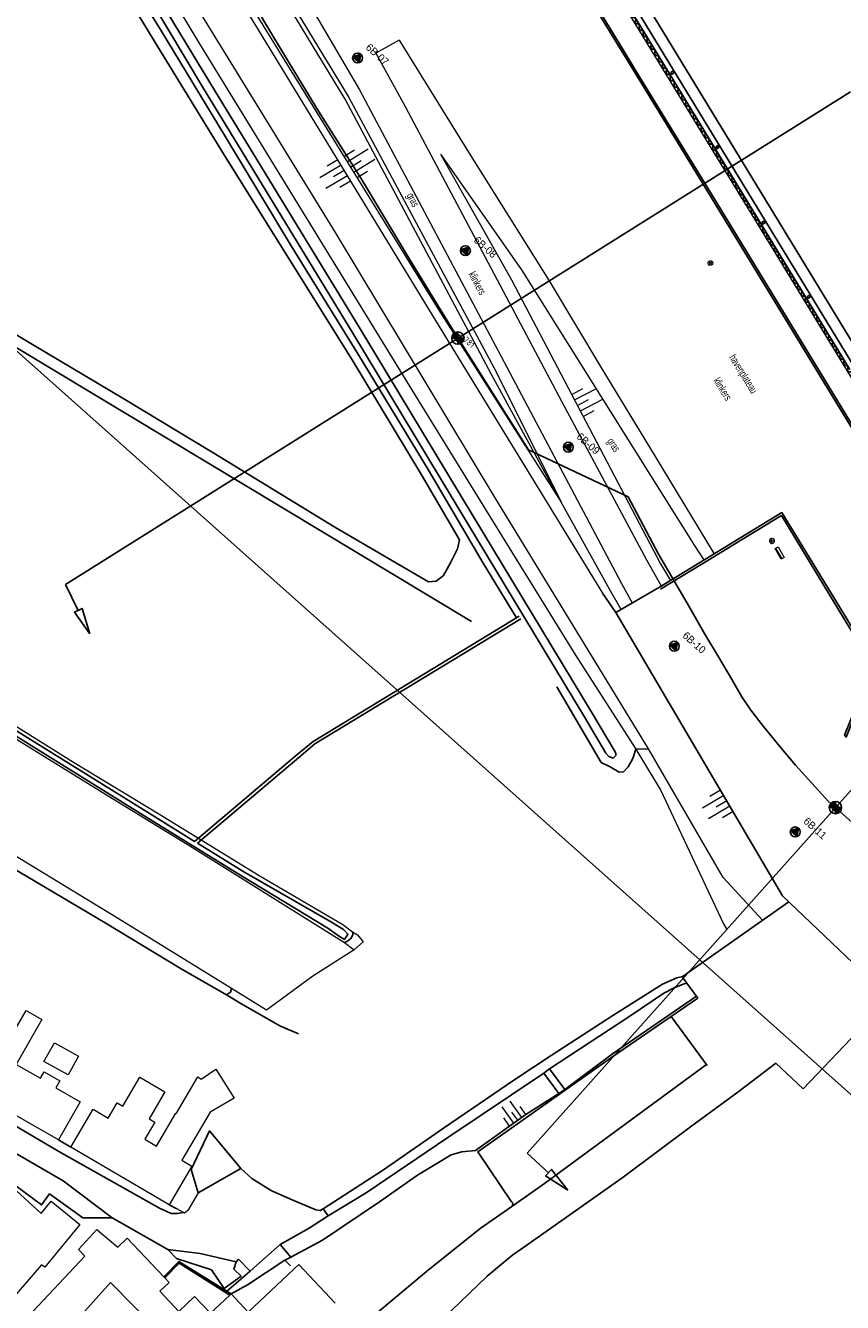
# Model space of a CAD drawing. Header units: metres. Extents: x 63969 to 66720, y 402115 to 403595.
# Tile 22 of 52: x 66160 to 66292, y 402266 to 402473. Entities that reach past the tile are written whole.
import ezdxf
from ezdxf.enums import TextEntityAlignment as Align

# ---------------------------------------------------------------- set-up
doc = ezdxf.new("R2010")
doc.units = ezdxf.units.M
doc.layers.get('0').update_dxf_attribs({"linetype": 'CONTINUOUS'})
for name, color, linetype in [('0 @ 0.5', 7, 'CONTINUOUS'), ('0 @ 1', 7, 'CONTINUOUS'), ('BS-BINNENKRUINLIJN-KPN', 253, 'CONTINUOUS'), ('BS-BINNENTEENLIJN-KPN', 253, 'CONTINUOUS'), ('BS-BOORPUNTEN MET CODE', 2, 'CONTINUOUS'), ('BS-DAMWAND', 253, 'CONTINUOUS'), ('BS-INSTEEK-SLOOT-KPN', 253, 'CONTINUOUS'), ('BS-KADEMUUR', 253, 'CONTINUOUS'), ('BS-MEERPAAL', 253, 'CONTINUOUS'), ('BS-OVERIG-KPN', 253, 'CONTINUOUS'), ('BS-STEIGER (CONTOUR)', 253, 'CONTINUOUS'), ('BS-WATERLIJN-KPN', 253, 'CONTINUOUS'), ('DWARSPROFIEL_LOKATIE', 125, 'CONTINUOUS'), ('THEORETISCHE_NULLIJN', 125, 'CONTINUOUS')]:
    doc.layers.add(name, color=color, linetype=linetype)
for name, color, linetype, lineweight in [('BS-AFVALBAK', 253, 'CONTINUOUS', 0), ('BS-BEBOUWING', 253, 'CONTINUOUS', 0), ('BS-DIJKPAAL', 2, 'CONTINUOUS', 25), ('BS-DIJKPAALNR', 6, 'CONTINUOUS', 25), ('BS-FUNDATIE', 253, 'CONTINUOUS', 0), ('BS-KANT-VERHARDING', 253, 'CONTINUOUS', 0), ('BS-KRUINLIJN', 253, 'CONTINUOUS', 0), ('BS-LANTAARNPAAL-LICHTMAST', 253, 'CONTINUOUS', 0), ('BS-OVERIGE-TEKSTEN', 253, 'CONTINUOUS', 0), ('BS-RASTER', 253, 'RASTER', 0), ('BS-SYMBOOL-TALUD', 253, 'CONTINUOUS', 0), ('BS-TEENLIJN', 253, 'CONTINUOUS', 0), ('BS-TUSSENBERM', 253, 'CONTINUOUS', 0), ('BS-ZITBANK', 253, 'CONTINUOUS', 0), ('GM-C3D-POINT-BORING', 2, 'CONTINUOUS', 25), ('GM-C3D-POINT-BORING @ 0.5', 2, 'CONTINUOUS', 25), ('GM-C3D-POINT-BORING @ 1', 2, 'CONTINUOUS', 25), ('GM-C3D-POINT-LABEL_BORING', 7, 'CONTINUOUS', 25)]:
    doc.layers.add(name, color=color, linetype=linetype, lineweight=lineweight)
doc.layers.add('TO-Viewport', color=152, linetype='CONTINUOUS', plot=False)
doc.styles.add('ISO', font='isocp.shx', dxfattribs={"height": 2.5})
doc.linetypes.add('RASTER', pattern='A,3,-2,[200,RASTER,S=0.75,R=0,X=0,Y=0],-2,3', length=10)

# ---------------------------------------------------------------- blocks, each defined once
blk = doc.blocks.new('PIJLTJE')
at = {"layer": 'DWARSPROFIEL_LOKATIE'}
blk.add_line((0, 4.69), (0, 0), dxfattribs=at)
blk.add_lwpolyline([(0, 8.9), (-0.7, 4.69), (0.7, 4.69)], close=True, dxfattribs=at)
blk = doc.blocks.new('S03')
at = {"color": 0}
for p, q in [((-2.01, 0), (-2.01, -2.01)), ((-1, 0), (-1, -4.01)), ((0, 0), (0, -2.01)), ((1, 0), (1, -4.01)), ((2.01, 0), (2.01, -2.01))]:
    blk.add_line(p, q, dxfattribs=at)
blk = doc.blocks.new('Meerpaal')
at = {"layer": 'BS-MEERPAAL'}
blk.add_lwpolyline([(0, 0), (0.35, 0), (0.35, 0.35), (0, 0.35)], close=True, dxfattribs=at)
blk = doc.blocks.new('Stalen damwand')
at = {"layer": 'BS-DAMWAND'}
for p, q in [((-0.6, 0.01), (-0.61, 0.01)), ((-0.61, -0.01), (-0.6, 0)), ((-0.58, 0.02), (-0.58, 0)), ((-0.58, -0.01), (-0.57, 0.02)), ((-0.45, 0.15), (-0.57, 0.03)), ((-0.57, 0.03), (-0.44, 0.14)), ((-0.18, 0.16), (-0.42, 0.16)), ((-0.42, 0.15), (-0.18, 0.15)), ((-0.16, 0.14), (-0.03, 0.03)), ((-0.03, 0.03), (-0.15, 0.15)), ((-0.03, 0.02), (-0.02, -0.01)), ((-0.02, 0), (-0.02, 0.02)), ((0.01, 0.01), (0, 0.01)), ((0, 0), (0.01, -0.01)), ((-0.62, 0), (-0.62, -0.01)), ((-0.59, -0.01), (-0.61, -0.01)), ((-0.61, -0.02), (-0.59, -0.02)), ((0.01, -0.01), (-0.01, -0.01)), ((-0.01, -0.02), (0.01, -0.02)), ((0.02, -0.01), (0.02, 0))]:
    blk.add_line(p, q, dxfattribs=at)
for points in [[(-1.24, 0), (-1.16, 0)], [(-1.2, 0.04), (-1.2, -0.04)], [(-0.56, 0), (-0.64, 0)], [(-0.64, 0), (-0.56, 0)], [(-0.6, 0.04), (-0.6, -0.04)], [(-0.6, -0.04), (-0.6, 0.04)], [(0.04, 0), (-0.04, 0)], [(0, -0.04), (0, 0.04)]]:
    blk.add_lwpolyline(points, dxfattribs=at)
blk.add_lwpolyline([(-0.59, -0.01), (-0.6, -0.01, -0.685109), (-0.6, 0), (-0.59, 0.01, 0.67911), (-0.59, 0.01), (-0.61, 0.01, 0.384342), (-0.62, 0), (-0.62, -0.02, -0.179283), (-0.63, -0.03), (-0.75, -0.15, -0.187597), (-0.78, -0.15), (-1.02, -0.15, -0.187597), (-1.05, -0.15), (-1.17, -0.03, -0.179283), (-1.18, -0.02), (-1.18, 0, 0.384342), (-1.19, 0.01), (-1.21, 0.01, 0.67911), (-1.21, 0.01), (-1.2, 0, -0.685109), (-1.2, -0.01), (-1.21, -0.01, -0.414219), (-1.22, 0), (-1.22, 0.01, -0.400407), (-1.21, 0.02), (-1.19, 0.02, -0.393259), (-1.18, 0.01), (-1.17, -0.02, 0.179283), (-1.17, -0.03), (-1.04, -0.14, 0.187597), (-1.02, -0.15), (-0.78, -0.15, 0.187597), (-0.76, -0.14), (-0.63, -0.03, 0.179283), (-0.63, -0.02), (-0.62, 0.01, -0.393259), (-0.61, 0.02), (-0.59, 0.02, -0.400407), (-0.58, 0.01), (-0.58, 0, -0.414219)], format="xyb", close=True, dxfattribs=at)
for centre, radius, start, end in [((-0.61, 0), 0.01, 89.9989, 180), ((-0.6, 0.01), 0.0025, 312.3386, 90.0002), ((-0.56, 0.01), 0.025, 132.5, 173.1567), ((-0.56, 0.01), 0.015, 132.5, 173.1567), ((-0.42, 0.12), 0.036, 90, 132.5), ((-0.42, 0.12), 0.03, 90, 132.5), ((-0.18, 0.12), 0.036, 47.5, 90), ((-0.18, 0.12), 0.03, 47.5, 90), ((-0.04, 0.01), 0.025, 6.8433, 47.5), ((-0.04, 0.01), 0.015, 6.8433, 47.5), ((0, 0.01), 0.0025, 89.9998, 227.6614), ((0.01, 0), 0.01, 0, 90.0011), ((-0.61, -0.01), 0.01, 180, 267.286), ((-0.61, -0.01), 0.0025, 132.3379, 269.0612), ((-0.59, 0), 0.008, 269.0612, 353.1567), ((-0.59, -0.01), 0.01, 267.286, 353.1567), ((-0.01, 0), 0.008, 186.8433, 270.9388), ((-0.01, -0.01), 0.01, 186.8433, 272.714), ((0.01, -0.01), 0.0025, 270.9388, 47.6621), ((0.01, -0.01), 0.01, 272.714, 0)]:
    blk.add_arc(centre, radius, start, end, dxfattribs=at)
blk = doc.blocks.new('DW')
at = {"layer": 'BS-DAMWAND', "xscale": -1, "rotation": 180}
for p in [(1.2, 0), (2.4, 0), (3.6, 0), (4.8, 0), (6, 0), (7.2, 0), (8.4, 0), (9.6, 0), (10.8, 0), (12, 0), (13.2, 0), (14.4, 0), (15.6, 0), (16.8, 0), (18, 0), (19.2, 0), (20.4, 0), (21.6, 0), (22.8, 0), (24, 0)]:
    blk.add_blockref('Stalen damwand', p, dxfattribs=at)
blk = doc.blocks.new('dw1')
at = {"layer": 'BS-FUNDATIE', "rotation": 300.952048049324}
for p in [(0.02, -0.03), (12.36, -20.62), (24.71, -41.2), (37.05, -61.78)]:
    blk.add_blockref('DW', p, dxfattribs=at)
blk = doc.blocks.new('Dijkpaal')
at = {"layer": 'BS-DIJKPAAL'}
h = blk.add_hatch(color=256, dxfattribs=at)
h.paths.add_polyline_path([(0, 0), (0, 1, 0.414214), (-1, 0)])
h.paths.add_polyline_path([(1, 0), (0, 0), (0, -1, 0.414214)])
for p, q in [((-1, 0), (1, 0)), ((0, -1), (0, 1))]:
    blk.add_line(p, q, dxfattribs=at)
blk.add_circle((0, 0), 1, dxfattribs=at)
blk = doc.blocks.new('*U290')
at = {"layer": '0 @ 0.5', "xscale": 0.5, "yscale": 0.5, "zscale": 0.5}
blk.add_blockref('Dijkpaal', (66230.094, 402421.956), dxfattribs=at)
at = {"layer": '0 @ 1'}
blk.add_blockref('Dijkpaal', (66230.094, 402421.956), dxfattribs=at)
blk = doc.blocks.new('*U291')
at = {"layer": '0 @ 0.5', "xscale": 0.5, "yscale": 0.5, "zscale": 0.5}
blk.add_blockref('Dijkpaal', (66291.213, 402345.927), dxfattribs=at)
at = {"layer": '0 @ 1'}
blk.add_blockref('Dijkpaal', (66291.213, 402345.927), dxfattribs=at)
blk = doc.blocks.new('116', base_point=(63367.988281, 393509.3125))
at = {"layer": 'BS-AFVALBAK'}
blk.add_lwpolyline([(63368.308281, 393509.2725), (63368.308281, 393509.3525), (63368.268281, 393509.4725), (63368.148281, 393509.5925), (63368.028281, 393509.6325), (63367.948281, 393509.6325), (63367.828281, 393509.5925), (63367.708281, 393509.4725), (63367.668281, 393509.3525), (63367.668281, 393509.2725), (63367.708281, 393509.1525), (63367.828281, 393509.0325), (63367.948281, 393508.9925), (63368.028281, 393508.9925), (63368.148281, 393509.0325), (63368.268281, 393509.1525)], close=True, dxfattribs=at)
for points in [[(63367.748281, 393509.3125), (63368.228281, 393509.3125)], [(63367.988281, 393509.5525), (63367.988281, 393509.0725)]]:
    blk.add_lwpolyline(points, dxfattribs=at)
blk = doc.blocks.new('Bankje')
at = {"layer": 'BS-ZITBANK'}
blk.add_line((-0.88, 0.87), (1, 0.19), dxfattribs=at)
blk.add_lwpolyline([(-1.02, 0.5), (-0.82, 1.02), (1.05, 0.33), (0.86, -0.19)], close=True, dxfattribs=at)
blk = doc.blocks.new('BORING-PBZ')
at = {"layer": 'BS-BOORPUNTEN MET CODE'}
h = blk.add_hatch(color=256, dxfattribs=at)
h.dxf.hatch_style = 1
h.paths.add_polyline_path([(0, 0.8), (-0.69, -0.4), (0.69, -0.4)])
blk.add_lwpolyline([(0, 0.8), (-0.69, -0.4), (0.69, -0.4)], close=True, dxfattribs=at)
blk.add_circle((0, 0), 0.8, dxfattribs=at)
blk = doc.blocks.new('*U413')
at = {"layer": 'GM-C3D-POINT-BORING @ 0.5', "xscale": 0.4999999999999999, "yscale": 0.4999999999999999, "zscale": 0.4999999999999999, "rotation": 318}
blk.add_blockref('BORING-PBZ', (66213.844, 402467.312), dxfattribs=at)
at = {"layer": 'GM-C3D-POINT-BORING @ 1', "rotation": 318}
blk.add_blockref('BORING-PBZ', (66213.844, 402467.312, 3.678), dxfattribs=at)
blk = doc.blocks.new('*U414')
at = {"layer": 'GM-C3D-POINT-BORING @ 0.5', "xscale": 0.4999999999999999, "yscale": 0.4999999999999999, "zscale": 0.4999999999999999, "rotation": 318}
blk.add_blockref('BORING-PBZ', (66231.309, 402436.105), dxfattribs=at)
at = {"layer": 'GM-C3D-POINT-BORING @ 1', "rotation": 318}
blk.add_blockref('BORING-PBZ', (66231.309, 402436.105, 3.801), dxfattribs=at)
blk = doc.blocks.new('*U415')
at = {"layer": 'GM-C3D-POINT-BORING @ 0.5', "xscale": 0.4999999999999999, "yscale": 0.4999999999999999, "zscale": 0.4999999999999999, "rotation": 318}
blk.add_blockref('BORING-PBZ', (66247.964, 402404.293), dxfattribs=at)
at = {"layer": 'GM-C3D-POINT-BORING @ 1', "rotation": 318}
blk.add_blockref('BORING-PBZ', (66247.964, 402404.293, 4.891), dxfattribs=at)
blk = doc.blocks.new('*U416')
at = {"layer": 'GM-C3D-POINT-BORING @ 0.5', "xscale": 0.4999999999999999, "yscale": 0.4999999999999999, "zscale": 0.4999999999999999, "rotation": 318}
blk.add_blockref('BORING-PBZ', (66265.124, 402372.068), dxfattribs=at)
at = {"layer": 'GM-C3D-POINT-BORING @ 1', "rotation": 318}
blk.add_blockref('BORING-PBZ', (66265.124, 402372.068, 5.862), dxfattribs=at)
blk = doc.blocks.new('*U417')
at = {"layer": 'GM-C3D-POINT-BORING @ 0.5', "xscale": 0.4999999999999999, "yscale": 0.4999999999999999, "zscale": 0.4999999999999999, "rotation": 318}
blk.add_blockref('BORING-PBZ', (66284.699, 402341.999), dxfattribs=at)
at = {"layer": 'GM-C3D-POINT-BORING @ 1', "rotation": 318}
blk.add_blockref('BORING-PBZ', (66284.699, 402341.999, 5.761), dxfattribs=at)

msp = doc.modelspace()

# ---------------------------------------------------------------- linework, layer by layer
at = {"layer": 'BS-AFVALBAK'}
msp.add_point((66270.73, 402433.8), dxfattribs=at)
at = {"layer": 'BS-BEBOUWING'}
for points in [[(66149.75, 402301.47, 0), (66154.16, 402309.21, 0), (66157.03, 402307.57, 0), (66160.17, 402313.07, 0), (66162.73, 402311.61, 0), (66158.58, 402304.34, 0), (66162.49, 402302.1, 0), (66163.09, 402303.16, 0), (66165.66, 402301.69, 0), (66165.02, 402300.56, 0), (66168.95, 402298.31, 0), (66165.43, 402292.13, 0), (66154.63, 402298.29, 0), (66154.79, 402298.57, 0), (66154.07, 402298.98, 0), (66153.81, 402298.53, 0), (66151.57, 402299.81, 0), (66151.84, 402300.28, 0)], [(66164.78, 402307.85, 0), (66168.67, 402305.66, 0), (66166.97, 402302.65, 0), (66163.08, 402304.84, 0)], [(66167.43, 402290.96, 0), (66171.02, 402297.1, 0), (66173.48, 402295.66, 0), (66174.93, 402298.13, 0), (66175.86, 402297.59, 0), (66178.6, 402302.28, 0), (66182.66, 402299.91, 0), (66180.09, 402295.53, 0), (66181.03, 402294.98, 0), (66179.42, 402292.23, 0), (66181.31, 402291.12, 0), (66184.44, 402296.47, 0), (66184.51, 402296.43, 0), (66187.96, 402302.32, 0), (66188.54, 402301.97, 0), (66190.9, 402303.57, 0), (66193.85, 402298.87, 0), (66189.98, 402296.63, 0), (66185.41, 402288.82, 0), (66187.02, 402287.88, 0), (66183.37, 402281.63, 0)]]:
    msp.add_polyline3d(points, close=True, dxfattribs=at)
for points in [[(66122.97, 402301.46, 0), (66124.89, 402303.79, 0), (66125.33, 402304.34, 0), (66131.57, 402300.41, 0), (66129.18, 402297.5, 0), (66135.12, 402292.64, 0), (66139.28, 402297.72, 0), (66145.81, 402293.62, 0), (66156.53, 402284.3, 0), (66157.24, 402285.16, 0), (66162.64, 402280.2, 0), (66164.26, 402282.18, 0), (66168.87, 402278.41, 0), (66163.21, 402271.5, 0), (66162.7, 402271.91, 0), (66157.58, 402266.01, 0)], [(66160.49, 402263.49, 0), (66169.67, 402273.29, 0), (66168.64, 402274.39, 0), (66171.66, 402277.6, 0), (66175.05, 402274.77, 0), (66176.57, 402276.2, 0), (66182.46, 402269.95, 0), (66182.63, 402269.78, 0), (66183.34, 402269.02, 0), (66181.83, 402267.61, 0), (66184.89, 402264.36, 0), (66187.47, 402266.78, 0), (66190.04, 402264.05, 0), (66193.19, 402267.01, 0), (66193.37, 402267.18, 0), (66196.15, 402264.23, 0), (66203.54, 402271.18, 0), (66204.36, 402271.95, 0), (66210.24, 402265.71, 0)], [(66181.43, 402261.32, 0), (66173.85, 402269.03, 0), (66165.01, 402259.16, 0)]]:
    msp.add_polyline3d(points, dxfattribs=at)
at = {"layer": 'BS-BINNENKRUINLIJN-KPN'}
for points in [[(66247.38, 402300.3, 0), (66255.09, 402306.08, 0), (66268.7, 402315.4, 0)], [(66203.03, 402273.14, 0), (66208.15, 402275.87, 0), (66217.42, 402282.1, 0), (66223.57, 402286.43, 0), (66229.01, 402289.72, 0), (66230.71, 402290.19, 0), (66232.94, 402290.43, 0), (66241.08, 402296.25, 0), (66246.42, 402299.62, 0)], [(66193.37, 402267.18, 0), (66196.04, 402268.67, 0), (66202.09, 402272.65, 0), (66203.03, 402273.14, 0)]]:
    msp.add_polyline3d(points, dxfattribs=at)
at = {"layer": 'BS-BINNENTEENLIJN-KPN'}
for points in [[(66244.93, 402303.63, 0), (66257.93, 402312.17, 0), (66263.43, 402315.89, 0), (66265.23, 402316.78, 0), (66266.72, 402317.41, 0), (66267.14, 402317.52, 0)], [(66209.07, 402279.85, 0), (66215.21, 402283.53, 0), (66228.48, 402292.51, 0), (66244, 402302.95, 0)], [(66201.31, 402275.2, 0), (66206.02, 402277.82, 0), (66209.07, 402279.85, 0)], [(66196.46, 402270.89, 0), (66197.56, 402271.84, 0), (66201.31, 402275.2, 0)], [(66192.69, 402267.62, 0), (66196.46, 402270.89, 0)]]:
    msp.add_polyline3d(points, dxfattribs=at)
at = {"layer": 'BS-DAMWAND', "flags": 128}
msp.add_lwpolyline([(66136.64, 402681.92), (66136.93, 402682.14), (66141.7, 402674.17), (66150.94, 402658.86), (66160.29, 402643.26), (66169.55, 402627.86), (66178.84, 402612.45), (66188.03, 402597.09), (66185.05, 402594.9), (66191.12, 402584.85), (66200.37, 402569.7), (66211.13, 402552.02), (66220.39, 402536.85), (66227.76, 402524.75), (66235.94, 402511.34), (66241.29, 402502.64), (66244.13, 402497.92), (66249.85, 402488.53), (66264.29, 402464.88), (66279.21, 402440.38), (66293.55, 402416.88)], dxfattribs=at)
at = {"layer": 'BS-INSTEEK-SLOOT-KPN'}
msp.add_line((66253.29, 402353.24), (66246.13, 402365.49), dxfattribs=at)
for points in [[(66239.58, 402376.65, 0), (66234.17, 402385.52, 0), (66225.3, 402400.7, 0), (66214.02, 402419.25, 0), (66203.08, 402436.88, 0), (66192.44, 402454.55, 0), (66181.99, 402471.81, 0), (66172.59, 402487.04, 0), (66169.06, 402492.49, 0)], [(66232.31, 402376.09, 0), (66140.22, 402431.44, 0), (66129.89, 402437.72, 0), (66125.92, 402440.18, 0), (66125.56, 402440.56, 0), (66125.43, 402441.18, 0), (66125.61, 402441.55, 0), (66126.09, 402441.91, 0)], [(66126.09, 402441.91, 0), (66143.26, 402431.68, 0), (66161.24, 402420.94, 0), (66175.99, 402412.1, 0), (66190.58, 402403.35, 0), (66210.19, 402391.36, 0), (66225.32, 402382.49, 0)], [(66127.08, 402354.99, 0), (66127.55, 402355.74, 0), (66142.61, 402346.63, 0), (66142.16, 402345.83, 0), (66154.8, 402338, 0), (66173, 402327.25, 0), (66185.29, 402319.84, 0), (66192.63, 402315.63, 0)], [(66258.89, 402355.38, 0), (66258.41, 402353.89, 0), (66257.64, 402352.52, 0)], [(66257.64, 402352.52, 0), (66256.88, 402351.73, 0), (66256.19, 402351.69, 0), (66254.74, 402352.53, 0), (66253.29, 402353.24, 0)], [(66213.05, 402325.82, 0), (66213.11, 402325.42, 0), (66212.77, 402324.71, 0), (66212.22, 402324.3, 0), (66211.74, 402324.11, 0)], [(66193.46, 402316.66, 0), (66193.28, 402316.06, 0), (66192.63, 402315.63, 0)]]:
    msp.add_polyline3d(points, dxfattribs=at)
at = {"layer": 'BS-KADEMUUR'}
for points in [[(66284.61, 402422.54, 0), (66271.71, 402443.67, 0), (66259.25, 402464.1, 0), (66246.4, 402485.16, 0), (66234.2, 402505.12, 0), (66224.05, 402521.81, 0), (66210.82, 402543.51, 0), (66197.82, 402564.86, 0), (66183.66, 402588.09, 0), (66170.95, 402608.94, 0), (66157.68, 402630.7, 0), (66145.7, 402650.35, 0), (66141.37, 402657.42, 0), (66141.64, 402657.61, 0)], [(66141.64, 402657.61, 0), (66145.93, 402650.57, 0), (66157.94, 402630.88, 0), (66171.24, 402609.07, 0), (66184.11, 402587.94, 0), (66184.76, 402586.85, 0), (66198.14, 402564.92, 0), (66211.1, 402543.64, 0), (66223.66, 402523.06, 0), (66224.33, 402521.97, 0), (66234.49, 402505.25, 0), (66246.7, 402485.26, 0), (66256.84, 402468.63, 0), (66257.51, 402467.56, 0), (66259.51, 402464.24, 0), (66271.98, 402443.84, 0), (66284.88, 402422.7, 0), (66297.26, 402402.4, 0)], [(66296.92, 402402.35, 0), (66288.75, 402415.78, 0), (66284.61, 402422.54, 0)], [(66262.75, 402381.65, 0), (66271.02, 402386.69, 0), (66282.55, 402393.71, 0), (66289.92, 402381.61, 0), (66297.57, 402369.04, 0), (66292.95, 402357.36, 0), (66292.69, 402357.64, 0), (66294.27, 402361.64, 0), (66297.17, 402369.01, 0), (66289.29, 402381.98, 0), (66282.45, 402393.23, 0), (66275.98, 402389.28, 0), (66271.25, 402386.38, 0), (66262.9, 402381.32, 0)]]:
    msp.add_polyline3d(points, dxfattribs=at)
at = {"layer": 'BS-KANT-VERHARDING'}
for points in [[(66076.54, 402653.77), (66087.35, 402650.36), (66093.99, 402645.2), (66095.02, 402644.12), (66096.59, 402641.94), (66128.56, 402589.61), (66134.44, 402580.21), (66144.8, 402566.54), (66173.59, 402525.4), (66190.1, 402501.77), (66207.57, 402473.4), (66214.14, 402462.18), (66238, 402417.23), (66256.58, 402382.23), (66258.29, 402379.07)], [(66220.59, 402470.18), (66216.78, 402468.07), (66221.56, 402459.44), (66234.99, 402434.17), (66246.94, 402411.64), (66260.62, 402386.06), (66262.98, 402381.82)], [(66220.59, 402470.18), (66231.8, 402452.04), (66244.87, 402431.22), (66253.24, 402417.23), (66262, 402402.81), (66270.4, 402388.97), (66271.64, 402386.92)]]:
    msp.add_lwpolyline(points, dxfattribs=at)
at = {"layer": 'BS-KANT-VERHARDING', "flags": 128}
for points in [[(66076.54, 402653.77), (66087.35, 402650.36), (66093.99, 402645.2), (66095.02, 402644.12), (66096.59, 402641.94), (66128.56, 402589.61), (66134.44, 402580.21), (66144.8, 402566.54), (66173.59, 402525.4), (66190.1, 402501.77), (66207.57, 402473.4), (66214.14, 402462.18), (66238, 402417.23), (66256.58, 402382.23), (66258.29, 402379.07)], [(66397.4, 402298.16), (66389.39, 402305.4), (66370.35, 402322.62), (66355.21, 402336.2), (66339.1, 402350.66), (66331.17, 402357.77), (66322.11, 402365.88), (66322.44, 402366.45), (66323.06, 402367.59), (66319.29, 402373.71), (66307.61, 402392.92), (66293.08, 402416.69), (66278.73, 402440.22), (66263.88, 402464.58), (66249.42, 402488.33), (66243.68, 402497.69)]]:
    msp.add_lwpolyline(points, dxfattribs=at)
at = {"layer": 'BS-KRUINLIJN', "flags": 128}
for points in [[(66141.89, 402567.37), (66149.55, 402552.85), (66172.3, 402515.46), (66199.11, 402471.66), (66227, 402426.46), (66246.8, 402395.38)], [(66227.28, 402451.75), (66238.79, 402431.4), (66262.9, 402385.39), (66264.48, 402382.71)]]:
    msp.add_lwpolyline(points, dxfattribs=at)
at = {"layer": 'BS-KRUINLIJN'}
for points in [[(66121.12, 402599.02, 0), (66136.22, 402573.4, 0), (66148.97, 402552.29, 0), (66171.27, 402515.15, 0), (66198.34, 402470.91, 0), (66226.04, 402425.53, 0), (66253.52, 402380.68, 0)], [(66141.89, 402567.37, 0), (66149.55, 402552.85, 0), (66172.3, 402515.46, 0), (66199.11, 402471.66, 0), (66227, 402426.46, 0), (66246.8, 402395.38, 0)], [(66227.28, 402451.75, 0), (66238.79, 402431.4, 0), (66262.9, 402385.39, 0), (66264.48, 402382.71, 0)]]:
    msp.add_polyline3d(points, dxfattribs=at)
at = {"layer": 'BS-LANTAARNPAAL-LICHTMAST'}
msp.add_polyline3d([(66270.86, 402433.76, 0), (66270.77, 402433.81, 0), (66270.67, 402433.9, 0), (66270.63, 402434, 0), (66270.6, 402434.09, 0), (66270.6, 402434.14, 0), (66270.63, 402434.23, 0), (66270.67, 402434.32, 0), (66270.77, 402434.42, 0), (66270.86, 402434.47, 0), (66270.96, 402434.49, 0), (66271, 402434.49, 0), (66271.1, 402434.47, 0), (66271.19, 402434.42, 0), (66271.28, 402434.32, 0), (66271.33, 402434.23, 0), (66271.35, 402434.14, 0), (66271.35, 402434.09, 0), (66271.33, 402434, 0), (66271.28, 402433.9, 0), (66271.19, 402433.81, 0), (66271.1, 402433.76, 0), (66271, 402433.74, 0), (66270.96, 402433.74, 0)], close=True, dxfattribs=at)
for points in [[(66271.24, 402434.37, 0), (66270.72, 402433.86, 0)], [(66270.72, 402434.37, 0), (66271.24, 402433.86, 0)]]:
    msp.add_polyline3d(points, dxfattribs=at)
at = {"layer": 'BS-OVERIG-KPN'}
for p, q in [((66253.52, 402380.68), (66255.66, 402377.51)), ((66283.67, 402330.7), (66266.39, 402318.54)), ((66282.66, 402331.66), (66296.36, 402318.61)), ((66266.39, 402318.54), (66268.95, 402315.05)), ((66285.96, 402300.37), (66301.27, 402316.45)), ((66264.63, 402312.09), (66270.45, 402304.16)), ((66281.58, 402304.54), (66285.96, 402300.37))]:
    msp.add_line(p, q, dxfattribs=at)
msp.add_lwpolyline([(66282.66, 402331.66), (66255.66, 402377.51), (66262.75, 402381.65)], dxfattribs=at)
for points in [[(66225.32, 402382.49, 0), (66226.55, 402382.61, 0), (66227.74, 402383.5, 0), (66228.95, 402385.7, 0), (66230.01, 402387.81, 0), (66230.37, 402389.27, 0), (66224.2, 402399.84, 0), (66212.96, 402418.42, 0), (66201.78, 402436.29, 0), (66192.14, 402451.77, 0), (66181.52, 402469.11, 0), (66172.59, 402483.81, 0), (66168.01, 402491.54, 0)], [(66258.89, 402355.38, 0), (66260.92, 402355.45, 0)], [(66089.51, 402335.71, 0), (66100.44, 402328.98, 0), (66103.13, 402327.22, 0), (66122.08, 402315.22, 0), (66126.71, 402312.62, 0), (66148.33, 402300.35, 0), (66165.47, 402290.26, 0), (66181.78, 402281.05, 0), (66183.66, 402280.23, 0), (66184.65, 402280.22, 0), (66185.69, 402280.36, 0)], [(66208.29, 402280.95, 0), (66217.87, 402287.18, 0), (66227.76, 402294.04, 0), (66239.33, 402301.91, 0), (66245.19, 402305.78, 0), (66255.18, 402312.25, 0), (66263.21, 402317.32, 0), (66265.55, 402318.38, 0), (66266.44, 402318.58, 0)], [(66192.63, 402315.63, 0), (66195.22, 402314.07, 0), (66201.38, 402310.53, 0), (66204.3, 402309.28, 0)], [(66238.84, 402281.35, 0), (66238.96, 402281.64, 0), (66238.9, 402281.98, 0), (66238.79, 402282.12, 0), (66233.31, 402290.2, 0), (66255.33, 402305.73, 0), (66268.95, 402315.05, 0)], [(66133.4, 402301.29, 0), (66134.89, 402303.64, 0), (66166.18, 402285.52, 0), (66174.13, 402279.48, 0)], [(66270.33, 402304.33, 0), (66244.1, 402285.07, 0), (66238.84, 402281.35, 0)], [(66246.42, 402299.62, 0), (66244, 402302.95, 0)], [(66275.61, 402300.03, 0), (66281.58, 402304.54, 0)], [(66174.13, 402279.48, 0), (66169.36, 402279.48, 0), (66163.98, 402283.37, 0), (66162.68, 402281.61, 0), (66156.85, 402285.95, 0), (66156.39, 402285.43, 0), (66146.46, 402293.92, 0), (66139.11, 402298.56, 0), (66135.38, 402293.74, 0), (66131.25, 402297.1, 0), (66133.4, 402301.29, 0)], [(66267.72, 402294.24, 0), (66275.61, 402300.03, 0)], [(66194.94, 402287.5, 0), (66189.85, 402293.57, 0), (66186.9, 402287.33, 0), (66188.05, 402283.57, 0)], [(66249.13, 402280.64, 0), (66256.85, 402286.1, 0), (66267.72, 402294.24, 0)], [(66167.43, 402290.96, 0), (66165.43, 402292.13, 0)], [(66188.05, 402283.57, 0), (66194.94, 402287.5, 0)], [(66194.94, 402287.5, 0), (66196.75, 402285.86, 0), (66199.76, 402283.99, 0)], [(66199.76, 402283.99, 0), (66200.16, 402283.75, 0), (66203.26, 402282.4, 0), (66207.07, 402280.79, 0), (66207.8, 402280.71, 0), (66208.29, 402280.95, 0)], [(66184.59, 402280.96, 0), (66183.37, 402281.63, 0)], [(66209.07, 402279.85, 0), (66208.29, 402280.95, 0)], [(66213.82, 402261.94, 0), (66214.14, 402261.77, 0), (66214.43, 402261.95, 0), (66225.01, 402270.8, 0), (66233.67, 402277.78, 0), (66238.84, 402281.35, 0)], [(66226.19, 402261.77, 0), (66234.83, 402270.08, 0), (66237.14, 402272, 0), (66239, 402273.51, 0), (66240.56, 402274.58, 0), (66249.13, 402280.64, 0)], [(66174.13, 402279.48, 0), (66175.34, 402278.81, 0), (66183.11, 402274.38, 0)], [(66183.11, 402274.38, 0), (66188.37, 402273.73, 0), (66194.2, 402272.39, 0)], [(66194.2, 402272.39, 0), (66193.83, 402271.17, 0), (66194.98, 402270.04, 0), (66192.27, 402268.08, 0), (66190.19, 402271.11, 0), (66184.55, 402272.91, 0), (66183.11, 402274.38, 0)], [(66203.03, 402273.14, 0), (66201.31, 402275.2, 0)], [(66182.46, 402269.95, 0), (66184.93, 402272.44, 0), (66192.69, 402267.62, 0), (66193.37, 402267.18, 0)], [(66182.63, 402269.78, 0), (66184.96, 402272.14, 0), (66193.19, 402267.01, 0)], [(66182.65, 402269.97, 0), (66184.95, 402272.29, 0), (66193.16, 402267.18, 0)], [(66196.46, 402270.89, 0), (66194.57, 402272.8, 0), (66194.2, 402272.39, 0)]]:
    msp.add_polyline3d(points, dxfattribs=at)
msp.add_polyline3d([(66244, 402302.95, 0), (66244.93, 402303.63, 0), (66247.38, 402300.3, 0), (66246.42, 402299.62, 0)], close=True, dxfattribs=at)
at = {"layer": 'BS-RASTER', "flags": 128}
for points in [[(66256.52, 402378.02), (66254.63, 402381.28), (66246.8, 402395.38), (66235.54, 402416.04), (66211.82, 402460.64), (66187.88, 402500.14), (66171.53, 402523.89), (66141.89, 402567.37), (66137.12, 402574.33), (66128.13, 402588.35), (66121.12, 402599.02), (66101.33, 402631.83), (66097.84, 402635.53), (66096.11, 402636.07), (66090.99, 402633.22), (66090.33, 402632.83), (66093.11, 402626.77)], [(66090.99, 402633.22), (66090.33, 402632.83), (66093.11, 402626.77), (66103.41, 402609.02), (66116.75, 402587.25), (66128.38, 402567.5), (66139.66, 402549.54), (66148.43, 402534.99), (66160.01, 402516.44), (66171.85, 402496.87), (66188.23, 402469.59), (66206.65, 402439.57), (66222.27, 402414.18), (66236.54, 402390.96), (66249.14, 402370.59), (66258.89, 402355.38), (66262.01, 402350.23), (66262.89, 402348.8), (66273.07, 402327.1), (66273.6, 402326.19)], [(66124.06, 402378.74), (66128.5, 402375.74), (66128.7, 402376.23), (66129.31, 402377.19), (66131.98, 402375.58), (66149.43, 402364.8), (66167.88, 402353.31), (66181.65, 402344.91), (66197.91, 402334.95), (66211.48, 402327.01), (66213.05, 402325.82), (66213.85, 402325.31), (66214.77, 402324.19)], [(66214.77, 402324.19), (66213.28, 402322.91)], [(66188.05, 402283.57), (66186.35, 402280.68), (66185.83, 402280.28), (66185.69, 402280.36), (66184.59, 402280.96)], [(66202.09, 402272.65), (66203, 402271.73)]]:
    msp.add_lwpolyline(points, dxfattribs=at)
msp.add_lwpolyline([(66186.69, 402339.74), (66202.64, 402329.75), (66211.74, 402324.11), (66213.28, 402322.91), (66206.6, 402318.63), (66199.09, 402313.14), (66193.46, 402316.66), (66174.98, 402328.03), (66158.13, 402338.26), (66144.48, 402346.88), (66128.45, 402356.63), (66121.96, 402360.55), (66124.82, 402365.49), (66130.24, 402374.14), (66130.83, 402374.36), (66133.53, 402372.8), (66146.1, 402364.86), (66159.07, 402356.72), (66173.22, 402348.01)], close=True, dxfattribs=at)
at = {"layer": 'BS-STEIGER (CONTOUR)'}
for p, q in [((66189.75, 402592.39), (66299.94, 402411.38)), ((66188.03, 402591.74), (66298.68, 402410))]:
    msp.add_line(p, q, dxfattribs=at)
at = {"layer": 'BS-TEENLIJN', "flags": 128}
msp.add_lwpolyline([(66279.39, 402327.69), (66273.05, 402334.63), (66260.92, 402355.45), (66235.94, 402396.35), (66210.26, 402439.03), (66184.57, 402480.89), (66157.84, 402524.04), (66131.38, 402567.38), (66105.13, 402610.39), (66090.99, 402633.22), (66085.76, 402639.62), (66074.32, 402644.53)], dxfattribs=at)
at = {"layer": 'BS-TEENLIJN'}
msp.add_polyline3d([(66279.39, 402327.69, 0), (66273.05, 402334.63, 0), (66260.92, 402355.45, 0), (66235.94, 402396.35, 0), (66210.26, 402439.03, 0), (66184.57, 402480.89, 0), (66157.84, 402524.04, 0), (66131.38, 402567.38, 0), (66105.13, 402610.39, 0), (66090.99, 402633.22, 0), (66085.76, 402639.62, 0), (66074.32, 402644.53, 0)], dxfattribs=at)
at = {"layer": 'BS-TUSSENBERM'}
for points in [[(66141.89, 402567.37), (66171.82, 402524.36), (66188.39, 402500.5), (66212.42, 402460.92), (66236.29, 402416.49), (66246.8, 402395.38)], [(66227.28, 402451.75), (66240.38, 402433.02), (66268.47, 402388.27), (66269.95, 402385.93)]]:
    msp.add_lwpolyline(points, dxfattribs=at)
at = {"layer": 'BS-TUSSENBERM', "flags": 128}
for points in [[(66141.89, 402567.37), (66171.82, 402524.36), (66188.39, 402500.5), (66212.42, 402460.92), (66236.29, 402416.49), (66246.8, 402395.38)], [(66227.28, 402451.75), (66240.38, 402433.02), (66268.47, 402388.27), (66269.95, 402385.93)]]:
    msp.add_lwpolyline(points, dxfattribs=at)
at = {"layer": 'BS-WATERLIJN-KPN'}
for points in [[(66187.46, 402340.47), (66203.99, 402354.46), (66206.64, 402356.65), (66240, 402376.91)], [(66187.91, 402340.2), (66204.31, 402354.07), (66206.93, 402356.25), (66240.26, 402376.48)]]:
    msp.add_lwpolyline(points, dxfattribs=at)
for points in [[(66245.62, 402368.84, 0), (66231.37, 402392.4, 0), (66213.07, 402422.75, 0), (66188.76, 402462.63, 0), (66169.12, 402495.59, 0)], [(66169.83, 402496.47, 0), (66189.95, 402463.35, 0), (66214.26, 402423.47, 0), (66232.56, 402393.12, 0), (66251.84, 402361.25, 0), (66255.57, 402354.98, 0), (66255.7, 402354.42, 0), (66255.24, 402353.93, 0), (66254.52, 402354.23, 0), (66254.05, 402354.74, 0), (66250.64, 402360.53, 0), (66245.62, 402368.84, 0)], [(66120.44, 402360.77, 0), (66120.29, 402361.65, 0), (66128.58, 402375.56, 0), (66128.92, 402376.12, 0), (66129.46, 402376.24, 0), (66130.24, 402375.91, 0), (66149.64, 402363.91, 0), (66180.69, 402344.66, 0), (66187.46, 402340.47, 0)], [(66120.44, 402360.77, 0), (66121.2, 402361.48, 0), (66129.32, 402375.11, 0), (66129.47, 402375.36, 0), (66129.98, 402375.25, 0), (66149.23, 402363.25, 0), (66180.27, 402343.99, 0), (66195.05, 402334.86, 0), (66209.02, 402326.39, 0), (66210.94, 402325.06, 0), (66211.73, 402324.59, 0)], [(66187.91, 402340.2, 0), (66195.45, 402335.53, 0), (66209.61, 402327.36, 0), (66211.56, 402326.17, 0), (66212.27, 402325.45, 0), (66211.73, 402324.59, 0)]]:
    msp.add_polyline3d(points, dxfattribs=at)
at = {"layer": 'DWARSPROFIEL_LOKATIE'}
for points in [[(66293.62, 402461.82, 0), (66166.57, 402382.08, 0)], [(66341.16, 402401.88, 0), (66241.28, 402289.97, 0)]]:
    msp.add_polyline3d(points, dxfattribs=at)
at = {"layer": 'THEORETISCHE_NULLIJN', "flags": 128}
msp.add_lwpolyline([(66296.27, 402341.41), (66290.04, 402346.97), (66284.72, 402352.82), (66282.18, 402355.81), (66279.55, 402359.09), (66277.52, 402361.69), (66276.06, 402363.88), (66274.37, 402366.77), (66272.29, 402370.34), (66270.06, 402374.03), (66267.18, 402379.03), (66262.56, 402386.99), (66257.63, 402396.28), (66241.54, 402403.89), (66234.48, 402414.96), (66228.98, 402423.73), (66222.25, 402434.73), (66214.49, 402447.71), (66207.26, 402459.12), (66200.59, 402470.08), (66192.59, 402483.56)], dxfattribs=at)
at = {"layer": 'TO-Viewport'}
msp.add_lwpolyline([(66458.92, 402152.18), (66719.78, 402444.79), (66209.3, 402899.86), (66053.35, 402883.07), (66018.76, 402844.27), (66075.62, 402493.88)], close=True, dxfattribs=at)

# ---------------------------------------------------------------- block references
for name in ['*U290', '*U291']:
    msp.add_blockref(name, (0, 0))
at = {"layer": 'BS-AFVALBAK', "xscale": 1.25000000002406, "yscale": 1.25000000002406, "zscale": 1.25000000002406, "rotation": 90}
msp.add_blockref('116', (66280.93, 402389.12), dxfattribs=at)
at = {"layer": 'BS-FUNDATIE'}
for name, p, rotation in [('dw1', (66234.77, 402512.83), 0.4213186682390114), ('DW', (66284.77, 402430.84), 301.3733667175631)]:
    msp.add_blockref(name, p, dxfattribs=dict(at, rotation=rotation))
at = {"layer": 'BS-MEERPAAL', "rotation": 301.3323042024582}
for p in [(66264.54, 402464.98), (66271.87, 402452.94), (66279.3, 402440.73), (66286.63, 402428.69)]:
    msp.add_blockref('Meerpaal', p, dxfattribs=at)
at = {"layer": 'BS-SYMBOOL-TALUD'}
for p, rotation in [((66212.7, 402449.65), 121.7026268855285), ((66211.68, 402449.08), 300.5142353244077), ((66249.45, 402411.06), 117.6633687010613), ((66273.63, 402347.02), 300.5089212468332)]:
    msp.add_blockref('S03', p, dxfattribs=dict(at, rotation=rotation))
at = {"layer": 'BS-SYMBOOL-TALUD', "xscale": 0.8, "yscale": 0.8, "zscale": 0.8, "rotation": 215.5356792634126}
msp.add_blockref('S03', (66239.77, 402295.31), dxfattribs=at)
at = {"layer": 'BS-ZITBANK', "rotation": 140.2374457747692}
msp.add_blockref('Bankje', (66282.46, 402387.47), dxfattribs=at)
at = {"layer": 'DWARSPROFIEL_LOKATIE'}
for p, rotation in [((66166.57, 402382.08), 206.0506985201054), ((66241.28, 402289.97), 227.755480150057)]:
    msp.add_blockref('PIJLTJE', p, dxfattribs=dict(at, rotation=rotation))
at = {"layer": 'GM-C3D-POINT-BORING'}
for name in ['*U413', '*U414', '*U415', '*U416', '*U417']:
    msp.add_blockref(name, (0, 0), dxfattribs=at)

# ---------------------------------------------------------------- texts
at = {"layer": 'BS-DIJKPAALNR', "style": 'ISO'}
msp.add_text('781', height=1, rotation=318.2837, dxfattribs=at).set_placement((66230.86, 402421.54))
at = {"layer": 'BS-OVERIGE-TEKSTEN', "width": 0.68}
for s, rotation, p in [('gras', 296.89, (66222.66, 402444.26)), ('klinkers', 298.2529, (66233.27, 402430.87)), ('havenplateau', 301.6398, (66276.19, 402416.08)), ('klinkers', 301.5832, (66272.98, 402413.72)), ('gras', 303.5729, (66255.17, 402404.55))]:
    msp.add_text(s, height=1.25, rotation=rotation, dxfattribs=at).set_placement(p, align=Align.MIDDLE)
at = {"layer": 'GM-C3D-POINT-LABEL_BORING', "linetype": 'ByBlock', "char_height": 1.2, "attachment_point": 4, "rotation": 318.2837}
for s, insert in [('6B-07', (66215.46, 402469.31, 3.68)), ('6B-08', (66232.93, 402438.1, 3.8)), ('6B-09', (66249.58, 402406.29, 4.89)), ('6B-10', (66266.74, 402374.07, 5.86)), ('6B-11', (66286.32, 402344, 5.76))]:
    msp.add_mtext(s, dxfattribs=dict(at, insert=insert))

doc.saveas('drawing.dxf')
